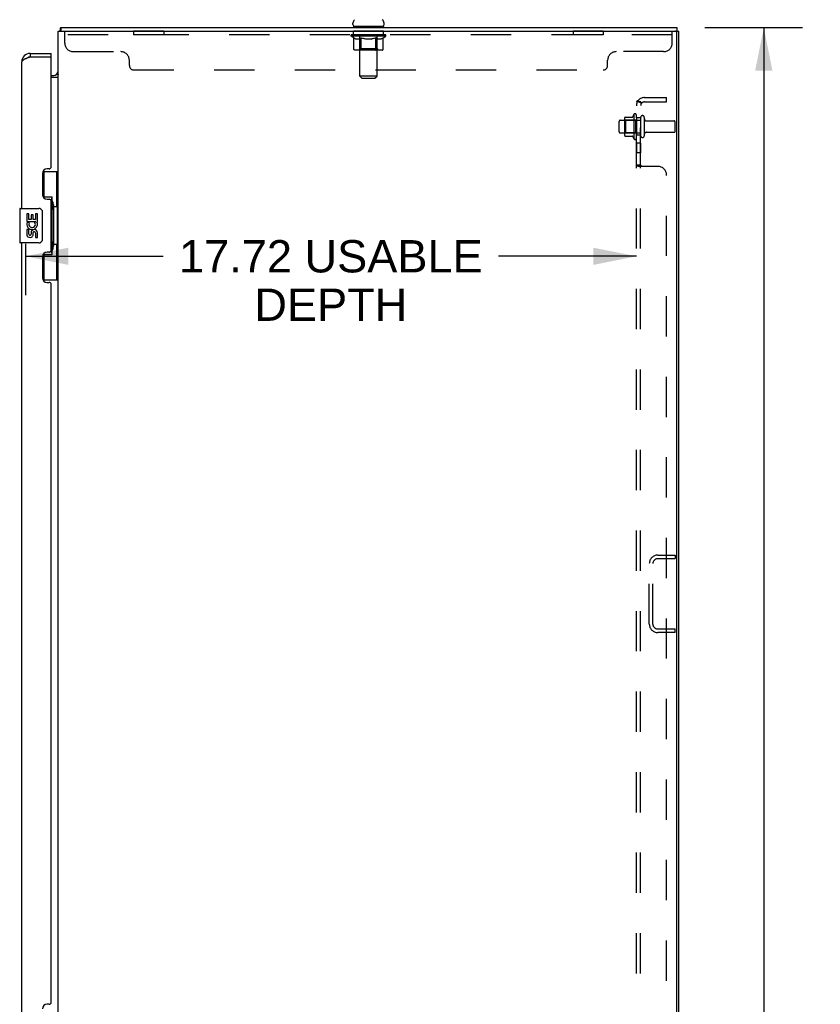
# Model space of a CAD drawing. Header units: inches. Extents: x 0 to 212, y 0 to 138.
# Tile 17 of 20: x 110 to 133, y 76 to 104. Entities that reach past the tile are written whole.
import ezdxf

# ---------------------------------------------------------------- set-up
doc = ezdxf.new("R2010")
doc.units = ezdxf.units.IN
doc.header["$LTSCALE"] = 11.6875
doc.header["$MEASUREMENT"] = 0
doc.linetypes.add('HIDDEN', pattern=[0.2, 0.1, -0.1])
doc.layers.get('0').update_dxf_attribs({"linetype": 'CONTINUOUS'})
for name, color, linetype in [('02___PRT_ALL_AXES', 7, 'CONTINUOUS'), ('DEFAULT_2', 8, 'HIDDEN'), ('DIMENSIONS', 7, 'CONTINUOUS')]:
    doc.layers.add(name, color=color, linetype=linetype)
doc.styles.get("Standard").update_dxf_attribs({"font": 'arial.ttf'})
doc.dimstyles.new('DIMSTYLE_1', dxfattribs={"dimtxt": 0.9375, "dimasz": 1.25, "dimexe": 0.09, "dimexo": 0.07, "dimgap": 0.0375, "dimtad": 0, "dimtih": 1, "dimtoh": 1, "dimzin": 4, "dimdsep": 46, "dimtxsty": 'Standard', "dimblk": '_FILLED', "dimblk1": '_FILLED', "dimblk2": '_FILLED', "dimcen": 0.09, "dimazin": 1, "dimtfac": 1, "dimtdec": 3, "dimtofl": 0, "dimtmove": 0, "dimatfit": 3, "dimldrblk": '_FILLED', "dimfxl": 0, "dimtolj": 1, "dimtzin": 4, "dimarcsym": 0})

# ---------------------------------------------------------------- blocks, each defined once
blk = doc.blocks.new('_FILLED')
at = {"color": 0, "linetype": 'ByBlock'}
blk.add_solid([(0, 0), (-1, 0.2), (-1, -0.2)], dxfattribs=at)
blk = doc.blocks.new('*D16')
at = {"layer": 'DIMENSIONS', "color": 2, "linetype": 'Continuous'}
for p, q in [((129.46, 104.25), (132.293, 104.25)), ((131.168, 104.25), (131.168, 75.188)), ((131.168, 44.25), (131.168, 73.313)), ((129.46, 44.25), (132.293, 44.25))]:
    blk.add_line(p, q, dxfattribs=at)
at = {"layer": 'DIMENSIONS', "color": 2, "linetype": 'Continuous', "xscale": 1.25, "yscale": 1.25, "zscale": 1.25}
for p, rotation in [((131.168, 104.25), 90), ((131.168, 44.25), 270)]:
    blk.add_blockref('_FILLED', p, dxfattribs=dict(at, rotation=rotation))
at = {"layer": 'DIMENSIONS', "color": 2, "linetype": 'Continuous', "insert": (131.168, 74.719), "char_height": 0.9375, "width": 3.27602, "attachment_point": 2, "line_spacing_factor": 0.9}
blk.add_mtext('60.00', dxfattribs=at)
blk = doc.blocks.new('*D21')
at = {"layer": 'DIMENSIONS', "color": 2, "linetype": 'Continuous'}
for p, q in [((109.745, 97.97), (109.745, 96.486)), ((109.745, 97.611), (113.741, 97.611)), ((127.47, 97.611), (123.474, 97.611))]:
    blk.add_line(p, q, dxfattribs=at)
at = {"layer": 'DIMENSIONS', "color": 2, "linetype": 'Continuous', "xscale": 1.25, "yscale": 1.25, "zscale": 1.25, "rotation": 180}
blk.add_blockref('_FILLED', (109.745, 97.611), dxfattribs=at)
at = {"layer": 'DIMENSIONS', "color": 2, "linetype": 'Continuous', "xscale": 1.25, "yscale": 1.25, "zscale": 1.25}
blk.add_blockref('_FILLED', (127.47, 97.611), dxfattribs=at)
at = {"layer": 'DIMENSIONS', "color": 2, "linetype": 'Continuous', "insert": (118.608, 98.08), "char_height": 0.9375, "width": 8.79647, "attachment_point": 2, "line_spacing_factor": 0.9}
blk.add_mtext('17.72 USABLE\\PDEPTH', dxfattribs=at)

msp = doc.modelspace()

# ---------------------------------------------------------------- linework, layer by layer
at = {"color": 7, "linetype": 'Continuous'}
for p, q in [((119.247, 104.34), (119.247, 104.378)), ((120.151, 104.34), (120.151, 104.378)), ((110.75, 104.154), (110.759, 104.146)), ((110.776, 104.25), (110.776, 104.146)), ((110.776, 104.25), (128.647, 104.25)), ((119.262, 104.28), (119.262, 104.25)), ((120.137, 104.28), (119.262, 104.28)), ((120.137, 104.28), (120.137, 104.25)), ((128.647, 104.25), (128.647, 104.146)), ((128.647, 104.146), (128.699, 104.146)), ((109.888, 103.5), (109.888, 103.396)), ((110.495, 103.396), (110.495, 103.5)), ((110.495, 103.396), (110.475, 103.396)), ((110.495, 102.854), (110.557, 102.854)), ((110.692, 102.889), (110.694, 102.887)), ((110.258, 100.075), (110.699, 100.075)), ((110.295, 99.295), (110.295, 100.075)), ((110.66, 99.05), (110.66, 100.075)), ((110.295, 99.34), (110.522, 99.34)), ((110.522, 97.66), (110.522, 99.34)), ((109.581, 98.985), (109.581, 98.015)), ((109.596, 99), (110.136, 99)), ((110.236, 98.9), (110.236, 98.1)), ((110.559, 99.101), (110.559, 99.081)), ((110.559, 99.05), (110.559, 97.95)), ((110.682, 99.05), (110.559, 99.05)), ((110.682, 97.95), (110.682, 99.05)), ((110.136, 98), (109.596, 98)), ((110.682, 97.95), (110.559, 97.95)), ((110.559, 97.92), (110.559, 97.9)), ((110.66, 96.925), (110.66, 97.95)), ((110.295, 96.925), (110.295, 97.705)), ((110.295, 97.66), (110.522, 97.66)), ((110.258, 96.925), (110.699, 96.925))]:
    msp.add_line(p, q, dxfattribs=at)
at = {"color": 3, "linetype": 'Continuous'}
for p, q in [((110.699, 44.354), (110.699, 104.146)), ((110.699, 104.146), (128.647, 104.146)), ((128.647, 44.417), (128.647, 104.084)), ((128.699, 44.354), (128.699, 104.146)), ((109.888, 103.5), (110.495, 103.5)), ((109.641, 99), (109.641, 103.254)), ((109.801, 103.364), (109.785, 103.358)), ((109.812, 103.368), (109.801, 103.364)), ((109.824, 103.373), (109.812, 103.368)), ((109.835, 103.377), (109.824, 103.373)), ((109.852, 103.383), (109.835, 103.377)), ((109.888, 103.396), (109.852, 103.383)), ((109.888, 103.396), (110.475, 103.396)), ((110.495, 100.208), (110.495, 103.376)), ((110.699, 102.802), (110.495, 102.802)), ((110.435, 100.148), (110.375, 100.148)), ((110.245, 100.018), (110.245, 99.398)), ((110.375, 99.268), (110.435, 99.268)), ((110.495, 97.793), (110.495, 99.208)), ((109.641, 74.75), (109.641, 98)), ((110.245, 97.603), (110.245, 96.983)), ((110.435, 97.733), (110.375, 97.733)), ((110.375, 96.853), (110.435, 96.853)), ((110.495, 75.958), (110.495, 96.793)), ((110.435, 75.898), (110.375, 75.898))]:
    msp.add_line(p, q, dxfattribs=at)
at = {"color": 7, "linetype": 'Continuous'}
for points in [[(110.75, 104.154), (110.751, 104.156), (110.753, 104.158), (110.754, 104.162), (110.756, 104.165), (110.757, 104.17), (110.759, 104.174), (110.76, 104.179), (110.76, 104.184), (110.761, 104.189), (110.762, 104.194), (110.762, 104.2), (110.763, 104.205), (110.764, 104.215)], [(110.764, 104.215), (110.764, 104.22), (110.765, 104.225), (110.765, 104.229), (110.766, 104.233), (110.766, 104.236), (110.767, 104.239), (110.768, 104.242), (110.769, 104.245), (110.77, 104.247), (110.771, 104.248), (110.772, 104.249), (110.774, 104.25), (110.775, 104.25), (110.776, 104.25)], [(110.67, 102.911), (110.67, 102.91), (110.67, 102.91), (110.67, 102.909), (110.67, 102.909), (110.671, 102.908), (110.672, 102.907), (110.673, 102.906), (110.674, 102.905), (110.676, 102.903), (110.677, 102.902), (110.679, 102.901), (110.681, 102.899), (110.683, 102.898), (110.685, 102.896), (110.687, 102.894)], [(110.687, 102.894), (110.689, 102.893), (110.691, 102.891), (110.692, 102.889)], [(110.694, 102.887), (110.695, 102.886), (110.697, 102.884), (110.698, 102.882), (110.698, 102.881), (110.699, 102.879), (110.699, 102.878), (110.699, 102.877)], [(110.486, 99.239), (110.488, 99.243), (110.494, 99.251), (110.498, 99.259), (110.503, 99.267), (110.507, 99.273), (110.51, 99.28), (110.513, 99.286), (110.515, 99.291), (110.517, 99.297), (110.519, 99.301), (110.52, 99.306), (110.521, 99.31), (110.522, 99.313), (110.522, 99.317)], [(110.229, 98.937), (110.231, 98.931), (110.233, 98.925), (110.234, 98.919), (110.235, 98.913), (110.236, 98.907), (110.236, 98.9)], [(110.236, 98.1), (110.236, 98.094), (110.235, 98.088), (110.234, 98.082), (110.233, 98.076), (110.231, 98.07), (110.229, 98.064)], [(110.522, 97.684), (110.522, 97.688), (110.521, 97.691), (110.52, 97.695), (110.519, 97.7), (110.517, 97.704), (110.515, 97.709), (110.513, 97.715), (110.51, 97.721), (110.507, 97.727), (110.503, 97.734), (110.498, 97.742), (110.494, 97.75), (110.488, 97.758), (110.486, 97.761)]]:
    msp.add_lwpolyline(points, dxfattribs=at)
at = {"color": 3, "linetype": 'Continuous'}
msp.add_lwpolyline([(109.785, 103.358), (109.78, 103.355), (109.775, 103.353), (109.769, 103.351), (109.764, 103.349), (109.759, 103.347), (109.754, 103.345), (109.749, 103.342), (109.745, 103.34), (109.74, 103.338), (109.735, 103.336), (109.731, 103.334), (109.726, 103.332), (109.722, 103.329), (109.717, 103.327), (109.713, 103.325), (109.709, 103.323), (109.705, 103.321), (109.701, 103.319), (109.697, 103.317), (109.694, 103.314), (109.69, 103.312), (109.687, 103.31), (109.683, 103.308), (109.68, 103.306), (109.677, 103.304), (109.674, 103.301), (109.671, 103.299), (109.668, 103.297), (109.666, 103.295), (109.663, 103.293), (109.661, 103.291), (109.659, 103.288), (109.657, 103.286), (109.655, 103.284), (109.653, 103.282), (109.651, 103.28), (109.649, 103.278), (109.648, 103.276), (109.647, 103.273), (109.645, 103.271), (109.644, 103.269), (109.644, 103.267), (109.643, 103.265), (109.642, 103.263), (109.642, 103.26), (109.641, 103.258), (109.641, 103.256), (109.641, 103.254)], dxfattribs=at)
at = {"color": 7, "linetype": 'Continuous'}
for centre, radius, start, end in [((119.372, 104.378), 0.125, 126.7416, 180), ((119.307, 104.34), 0.06, 180, 270), ((120.091, 104.34), 0.06, 270, 360), ((120.026, 104.378), 0.125, 0, 53.2584), ((110.946, 104.004), 0.246, 142.6059, 144.6695), ((109.888, 103.254), 0.142, 90, 131.367), ((109.805, 103.11), 0.26, 87.3951, 90), ((110.557, 102.997), 0.142, 270, 360), ((109.596, 98.985), 0.015, 90, 180), ((110.136, 98.9), 0.1, 21.205, 90), ((110.136, 98.1), 0.1, 270, 338.7946), ((109.596, 98.015), 0.015, 180, 270)]:
    msp.add_arc(centre, radius, start, end, dxfattribs=at)
at = {"color": 3, "linetype": 'Continuous'}
for centre, radius, start, end in [((128.585, 104.084), 0.0625, 0, 90), ((109.888, 103.254), 0.246, 90, 180), ((110.475, 103.376), 0.02, 0, 90), ((110.375, 100.018), 0.13, 90, 180), ((110.435, 100.208), 0.06, 270, 360), ((110.375, 99.398), 0.13, 180, 270), ((110.435, 99.208), 0.06, 0, 90), ((110.435, 97.793), 0.06, 270, 360), ((110.375, 97.603), 0.13, 90, 180), ((110.375, 96.983), 0.13, 180, 270), ((110.435, 96.793), 0.06, 0, 90), ((110.375, 75.768), 0.13, 90, 180), ((110.435, 75.958), 0.06, 270, 360)]:
    msp.add_arc(centre, radius, start, end, dxfattribs=at)
at = {"color": 7, "linetype": 'Continuous'}
for centre, start_param, end_param in [((110.455, 99.091), -1.51401, -0.699287), ((110.455, 99.091), -2.442306, -1.627583), ((110.455, 97.91), -1.51401, -0.699287), ((110.455, 97.91), -2.442306, -1.627583)]:
    msp.add_ellipse(centre, major_axis=(0, 0.18), ratio=0.579493, start_param=start_param, end_param=end_param, dxfattribs=at)
at = {"layer": '02___PRT_ALL_AXES', "color": 8, "linetype": 'HIDDEN'}
for p, q in [((112.887, 104.146), (112.887, 104.042)), ((113.762, 104.146), (112.887, 104.146)), ((113.762, 104.042), (112.887, 104.042)), ((113.762, 104.146), (113.762, 104.042)), ((119.262, 104.042), (119.262, 104.146)), ((120.137, 104.146), (119.262, 104.146)), ((120.137, 104.042), (119.262, 104.042)), ((120.137, 104.042), (120.137, 104.146)), ((125.637, 104.146), (125.637, 104.042)), ((126.512, 104.146), (125.637, 104.146)), ((126.512, 104.042), (125.637, 104.042)), ((126.512, 104.146), (126.512, 104.042)), ((127, 101.558), (127.595, 101.558)), ((127.4, 101.731), (127.4, 101.02)), ((127.47, 101.625), (127.47, 101.71)), ((127.47, 101.625), (127.47, 101.125)), ((127.595, 101.625), (127.47, 101.625)), ((127.595, 101.625), (127.595, 101.125)), ((127.764, 101.541), (128.565, 101.541)), ((127, 101.192), (127.595, 101.192)), ((127.764, 101.209), (128.565, 101.209)), ((127.47, 101.041), (127.47, 101.125)), ((127.595, 101.125), (127.47, 101.125)), ((127.47, 100.897), (127.47, 100.616)), ((127.595, 100.897), (127.47, 100.897)), ((127.595, 100.897), (127.595, 100.616)), ((127.595, 100.616), (127.47, 100.616))]:
    msp.add_line(p, q, dxfattribs=at)
at = {"layer": '02___PRT_ALL_AXES', "color": 7, "linetype": 'Continuous'}
for p, q in [((109.784, 98.846), (109.784, 98.616)), ((109.847, 98.846), (109.784, 98.846)), ((109.784, 98.616), (110.046, 98.616)), ((109.855, 98.58), (109.797, 98.605)), ((109.847, 98.679), (109.847, 98.846)), ((109.91, 98.679), (109.847, 98.679)), ((109.91, 98.815), (109.91, 98.679)), ((109.97, 98.815), (109.91, 98.815)), ((109.97, 98.679), (109.97, 98.815)), ((110.035, 98.679), (109.97, 98.679)), ((110.046, 98.616), (110.018, 98.597)), ((110.035, 98.846), (110.035, 98.679)), ((110.098, 98.846), (110.035, 98.846)), ((110.08, 98.616), (110.098, 98.616)), ((110.098, 98.616), (110.098, 98.846)), ((109.784, 98.385), (109.784, 98.249)), ((109.847, 98.385), (109.784, 98.385)), ((109.847, 98.249), (109.847, 98.385)), ((109.91, 98.291), (109.91, 98.249)), ((109.97, 98.228), (109.97, 98.297)), ((110.035, 98.291), (110.035, 98.155)), ((110.035, 98.155), (110.098, 98.155)), ((110.098, 98.155), (110.098, 98.291))]:
    msp.add_line(p, q, dxfattribs=at)
at = {"layer": '02___PRT_ALL_AXES', "color": 8, "linetype": 'HIDDEN'}
for centre, radius, start, end in [((127.432, 101.71), 0.0384, 0, 145.5503), ((128, 101.375), 0.698, 149.3369, 156.0321), ((128, 101.375), 0.698, 203.9679, 210.6631), ((127.432, 101.041), 0.0384, 214.4497, 360)]:
    msp.add_arc(centre, radius, start, end, dxfattribs=at)
at = {"layer": '02___PRT_ALL_AXES', "color": 7, "linetype": 'Continuous'}
for centre, radius, start, end in [((109.941, 98.542), 0.157, 156.5966, 341.8791), ((109.941, 98.542), 0.157, 25.737, 27.8532), ((109.944, 98.543), 0.154, 341.4199, 26.1963), ((109.941, 98.542), 0.0943, 156.5966, 35.1122), ((110.004, 98.291), 0.0943, 0, 180), ((110.005, 98.286), 0.0362, 83.4285, 161.7628), ((110.004, 98.291), 0.0314, 0, 81.2295), ((109.878, 98.249), 0.0943, 180, 248.6704), ((109.878, 98.249), 0.0943, 248.6999, 347.4338), ((109.878, 98.249), 0.0314, 180, 0.0485)]:
    msp.add_arc(centre, radius, start, end, dxfattribs=at)
at = {"layer": 'DEFAULT_2', "color": 8, "linetype": 'HIDDEN'}
for p, q in [((110.887, 103.801), (110.887, 104.146)), ((128.512, 104.042), (110.887, 104.042)), ((119.193, 104.005), (119.193, 104.042)), ((119.2, 104.037), (119.2, 104.042)), ((119.207, 104.034), (119.207, 104.037)), ((119.207, 104.034), (120.191, 104.034)), ((119.215, 104.034), (119.215, 104.037)), ((119.215, 104.034), (119.215, 104.037)), ((119.223, 104.037), (119.223, 104.042)), ((119.236, 104.034), (119.236, 104.037)), ((119.238, 104.034), (119.238, 104.037)), ((119.261, 104.037), (119.261, 104.042)), ((119.272, 104.034), (119.272, 104.037)), ((119.274, 104.034), (119.274, 104.037)), ((119.438, 104.037), (119.277, 104.037)), ((119.311, 104.037), (119.311, 104.042)), ((119.312, 104.034), (119.312, 104.037)), ((119.313, 104.034), (119.313, 104.037)), ((119.315, 104.034), (119.315, 104.037)), ((119.321, 104.034), (119.321, 104.037)), ((119.321, 104.034), (119.321, 104.037)), ((119.324, 104.034), (119.324, 104.037)), ((119.326, 104.034), (119.326, 104.038)), ((119.33, 104.034), (119.33, 104.037)), ((119.341, 104.034), (119.341, 104.037)), ((119.356, 104.034), (119.356, 104.039)), ((119.356, 104.034), (119.356, 104.037)), ((119.372, 104.034), (119.372, 104.037)), ((119.374, 104.037), (119.374, 104.042)), ((119.381, 104.034), (119.381, 104.037)), ((119.385, 104.034), (119.385, 104.037)), ((119.392, 104.034), (119.392, 104.037)), ((119.401, 104.034), (119.401, 104.04)), ((119.413, 104.034), (119.413, 104.037)), ((119.416, 104.034), (119.416, 104.037)), ((119.438, 104.034), (119.438, 104.037)), ((119.491, 104.037), (119.442, 104.037)), ((119.446, 104.037), (119.446, 104.042)), ((119.449, 104.28), (119.449, 104.25)), ((119.45, 102.84), (119.45, 104.25)), ((119.451, 104.034), (119.451, 104.037)), ((119.455, 104.034), (119.455, 104.037)), ((119.46, 104.034), (119.46, 104.041)), ((119.463, 104.034), (119.463, 104.037)), ((119.472, 104.034), (119.472, 104.037)), ((119.491, 104.034), (119.491, 104.037)), ((119.551, 104.037), (119.504, 104.037)), ((119.52, 104.034), (119.52, 104.037)), ((119.526, 104.037), (119.526, 104.042)), ((119.529, 104.034), (119.529, 104.037)), ((119.531, 104.034), (119.531, 104.042)), ((119.533, 104.034), (119.533, 104.037)), ((119.539, 104.034), (119.539, 104.037)), ((119.551, 104.034), (119.551, 104.037)), ((119.615, 104.037), (119.572, 104.037)), ((119.582, 104.034), (119.582, 104.037)), ((119.608, 104.037), (119.699, 104.042)), ((119.611, 104.037), (119.611, 104.042)), ((119.612, 104.042), (119.611, 104.042)), ((119.612, 104.037), (119.612, 104.042)), ((119.612, 104.034), (119.612, 104.037)), ((119.615, 104.034), (119.615, 104.037)), ((119.615, 104.034), (119.615, 104.037)), ((119.616, 104.034), (119.616, 104.037)), ((119.682, 104.037), (119.644, 104.037)), ((119.648, 104.034), (119.648, 104.037)), ((119.682, 104.034), (119.682, 104.037)), ((119.697, 104.037), (119.697, 104.037)), ((119.697, 104.034), (119.697, 104.037)), ((119.697, 104.034), (119.697, 104.037)), ((119.699, 104.037), (119.699, 104.042)), ((119.699, 104.042), (119.79, 104.037)), ((119.701, 104.034), (119.701, 104.037)), ((119.701, 104.034), (119.701, 104.037)), ((119.701, 104.037), (119.701, 104.037)), ((119.716, 104.034), (119.716, 104.037)), ((119.716, 104.037), (119.754, 104.037)), ((119.75, 104.034), (119.75, 104.037)), ((119.782, 104.034), (119.782, 104.037)), ((119.783, 104.034), (119.783, 104.037)), ((119.783, 104.034), (119.783, 104.037)), ((119.783, 104.037), (119.826, 104.037)), ((119.786, 104.037), (119.786, 104.042)), ((119.786, 104.042), (119.787, 104.042)), ((119.787, 104.037), (119.787, 104.042)), ((119.787, 104.034), (119.787, 104.037)), ((119.816, 104.034), (119.816, 104.037)), ((119.847, 104.034), (119.847, 104.037)), ((119.847, 104.037), (119.894, 104.037)), ((119.859, 104.034), (119.859, 104.037)), ((119.865, 104.034), (119.865, 104.037)), ((119.867, 104.034), (119.867, 104.042)), ((119.869, 104.034), (119.869, 104.037)), ((119.872, 104.037), (119.872, 104.042)), ((119.878, 104.034), (119.878, 104.037)), ((119.907, 104.034), (119.907, 104.037)), ((119.907, 104.037), (119.956, 104.037)), ((119.926, 104.034), (119.926, 104.037)), ((119.935, 104.034), (119.935, 104.037)), ((119.938, 104.034), (119.938, 104.041)), ((119.943, 104.034), (119.943, 104.037)), ((119.947, 104.034), (119.947, 104.037)), ((119.948, 102.84), (119.948, 104.25)), ((119.949, 104.28), (119.949, 104.25)), ((119.952, 104.037), (119.952, 104.042)), ((119.96, 104.034), (119.96, 104.037)), ((119.96, 104.037), (120.205, 104.037)), ((119.982, 104.034), (119.982, 104.037)), ((119.985, 104.034), (119.985, 104.037)), ((119.997, 104.034), (119.997, 104.04)), ((120.006, 104.034), (120.006, 104.037)), ((120.013, 104.034), (120.013, 104.037)), ((120.017, 104.034), (120.017, 104.037)), ((120.024, 104.037), (120.024, 104.042)), ((120.026, 104.034), (120.026, 104.037)), ((120.042, 104.034), (120.042, 104.039)), ((120.042, 104.034), (120.042, 104.037)), ((120.057, 104.034), (120.057, 104.037)), ((120.068, 104.034), (120.068, 104.037)), ((120.072, 104.034), (120.072, 104.038)), ((120.074, 104.034), (120.074, 104.037)), ((120.077, 104.034), (120.077, 104.037)), ((120.077, 104.034), (120.077, 104.037)), ((120.083, 104.034), (120.083, 104.037)), ((120.085, 104.034), (120.085, 104.037)), ((120.086, 104.034), (120.086, 104.037)), ((120.087, 104.037), (120.087, 104.042)), ((120.108, 104.04), (120.204, 104.041)), ((120.108, 104.037), (120.108, 104.04)), ((120.124, 104.034), (120.124, 104.037)), ((120.126, 104.034), (120.126, 104.037)), ((120.137, 104.037), (120.137, 104.042)), ((120.16, 104.034), (120.16, 104.037)), ((120.162, 104.034), (120.162, 104.037)), ((120.175, 104.037), (120.175, 104.042)), ((120.183, 104.034), (120.183, 104.037)), ((120.184, 104.034), (120.184, 104.037)), ((120.191, 104.034), (120.191, 104.037)), ((120.198, 104.037), (120.198, 104.042)), ((120.204, 104.037), (120.204, 104.041)), ((120.205, 104.005), (120.205, 104.037)), ((128.512, 103.801), (128.512, 104.146)), ((119.272, 103.949), (119.193, 104.005)), ((120.205, 104.005), (119.193, 104.005)), ((119.272, 103.626), (119.272, 103.949)), ((119.272, 103.949), (119.283, 103.942)), ((119.294, 103.935), (119.283, 103.942)), ((119.305, 103.929), (119.294, 103.935)), ((119.316, 103.924), (119.305, 103.929)), ((119.327, 103.92), (119.316, 103.924)), ((119.337, 103.916), (119.327, 103.92)), ((119.42, 103.916), (119.337, 103.916)), ((119.42, 103.916), (119.431, 103.92)), ((119.442, 103.924), (119.431, 103.92)), ((119.453, 103.929), (119.442, 103.924)), ((119.449, 103.628), (119.449, 104.003)), ((119.464, 103.935), (119.453, 103.929)), ((119.475, 103.942), (119.464, 103.935)), ((119.486, 103.95), (119.475, 103.942)), ((119.486, 103.626), (119.486, 103.95)), ((119.486, 103.95), (119.509, 103.942)), ((119.532, 103.935), (119.509, 103.942)), ((119.554, 103.929), (119.531, 103.935)), ((119.576, 103.924), (119.554, 103.929)), ((119.598, 103.92), (119.576, 103.924)), ((119.62, 103.916), (119.598, 103.92)), ((119.778, 103.916), (119.62, 103.916)), ((119.778, 103.916), (119.8, 103.92)), ((119.823, 103.924), (119.8, 103.92)), ((119.845, 103.93), (119.823, 103.924)), ((119.868, 103.936), (119.845, 103.929)), ((119.891, 103.943), (119.868, 103.936)), ((119.914, 103.951), (119.891, 103.943)), ((119.914, 103.626), (119.914, 103.951)), ((119.914, 103.951), (119.926, 103.943)), ((119.938, 103.935), (119.926, 103.943)), ((119.949, 103.929), (119.937, 103.936)), ((119.949, 103.628), (119.949, 104.003)), ((119.96, 103.924), (119.949, 103.929)), ((119.972, 103.919), (119.96, 103.924)), ((119.983, 103.916), (119.972, 103.92)), ((120.058, 103.916), (119.983, 103.916)), ((120.058, 103.916), (120.07, 103.92)), ((120.081, 103.924), (120.069, 103.92)), ((120.093, 103.929), (120.081, 103.924)), ((120.104, 103.936), (120.092, 103.929)), ((120.116, 103.943), (120.104, 103.936)), ((120.128, 103.951), (120.116, 103.943)), ((120.128, 103.951), (120.205, 104.005)), ((120.128, 103.626), (120.128, 103.951)), ((111.137, 103.551), (112.512, 103.551)), ((120.094, 103.596), (119.306, 103.596)), ((119.449, 103.628), (119.417, 103.596)), ((119.949, 103.628), (119.449, 103.628)), ((119.495, 103.6), (119.493, 103.602)), ((119.499, 103.597), (119.497, 103.598)), ((119.501, 103.596), (119.499, 103.597)), ((119.503, 103.596), (119.501, 103.596)), ((119.949, 103.628), (119.981, 103.596)), ((128.262, 103.551), (126.887, 103.551)), ((112.762, 103.146), (112.762, 103.301)), ((126.637, 103.146), (126.637, 103.301)), ((112.887, 103.021), (126.512, 103.021)), ((119.51, 102.78), (119.45, 102.84)), ((119.948, 102.84), (119.45, 102.84)), ((119.51, 102.78), (119.888, 102.78)), ((119.888, 102.78), (119.948, 102.84)), ((127.47, 46.407), (127.47, 102.094)), ((127.595, 102.094), (127.47, 102.094)), ((127.524, 102.133), (127.62, 102.053)), ((127.595, 46.407), (127.595, 102.094)), ((127.707, 102.219), (128.345, 102.219)), ((127.707, 102.094), (128.345, 102.094)), ((128.345, 102.094), (128.345, 102.219)), ((126.97, 101.222), (126.97, 101.528)), ((127.134, 101.12), (127.134, 101.631)), ((127.154, 101.559), (127.134, 101.579)), ((127.145, 101.653), (127.372, 101.653)), ((127.154, 101.559), (127.154, 101.192)), ((127.45, 101.559), (127.154, 101.559)), ((127.45, 101.559), (127.47, 101.579)), ((127.45, 101.559), (127.45, 101.192)), ((127.701, 101.64), (127.701, 101.111)), ((128.595, 101.239), (128.595, 101.511)), ((127.154, 101.192), (127.134, 101.172)), ((127.45, 101.192), (127.154, 101.192)), ((127.45, 101.192), (127.47, 101.172)), ((127.145, 101.098), (127.372, 101.098)), ((127.595, 100.255), (127.47, 100.255)), ((128.095, 100.219), (127.524, 100.219)), ((128.345, 48.532), (128.345, 99.969)), ((128.092, 88.938), (128.595, 88.938)), ((128.595, 88.938), (128.595, 88.834)), ((127.845, 86.934), (127.845, 88.691)), ((127.949, 86.934), (127.949, 88.691)), ((128.092, 88.834), (128.595, 88.834)), ((128.092, 86.792), (128.595, 86.792)), ((128.595, 86.688), (128.092, 86.688)), ((128.595, 86.688), (128.595, 86.792))]:
    msp.add_line(p, q, dxfattribs=at)
for points in [[(119.306, 103.596), (119.302, 103.596), (119.298, 103.597), (119.294, 103.598), (119.29, 103.6), (119.287, 103.602), (119.283, 103.604), (119.28, 103.607), (119.277, 103.61), (119.275, 103.614), (119.274, 103.617), (119.273, 103.621), (119.272, 103.626)], [(119.487, 103.617), (119.486, 103.621), (119.486, 103.626)], [(119.488, 103.614), (119.487, 103.617), (119.486, 103.621), (119.486, 103.626)], [(119.497, 103.598), (119.495, 103.6), (119.493, 103.602), (119.492, 103.604), (119.49, 103.607), (119.489, 103.61), (119.488, 103.614)], [(119.492, 103.604), (119.49, 103.607), (119.489, 103.61)], [(119.897, 103.596), (119.899, 103.596), (119.901, 103.597), (119.903, 103.598), (119.905, 103.6), (119.907, 103.602), (119.908, 103.604), (119.91, 103.607), (119.911, 103.61), (119.912, 103.614), (119.913, 103.617), (119.914, 103.621), (119.914, 103.626)], [(120.094, 103.596), (120.098, 103.596), (120.102, 103.597), (120.106, 103.598), (120.11, 103.6), (120.113, 103.602), (120.117, 103.604), (120.12, 103.607), (120.123, 103.61), (120.125, 103.614), (120.126, 103.617), (120.127, 103.621), (120.128, 103.626)], [(127.493, 102.114), (127.489, 102.113), (127.486, 102.111), (127.483, 102.11), (127.48, 102.108), (127.478, 102.106), (127.475, 102.105), (127.473, 102.103), (127.472, 102.101), (127.471, 102.099), (127.47, 102.097), (127.47, 102.096), (127.47, 102.094)], [(127.524, 102.133), (127.522, 102.131), (127.52, 102.128), (127.517, 102.126), (127.514, 102.124), (127.51, 102.123), (127.507, 102.121), (127.503, 102.119), (127.5, 102.117), (127.493, 102.114)], [(127.538, 102.094), (127.538, 102.094), (127.537, 102.094), (127.537, 102.094), (127.536, 102.094), (127.536, 102.094), (127.536, 102.094), (127.535, 102.094), (127.535, 102.094), (127.535, 102.094)], [(127.535, 102.094), (127.535, 102.094), (127.535, 102.094), (127.536, 102.094), (127.536, 102.094), (127.536, 102.094), (127.537, 102.094), (127.537, 102.094), (127.538, 102.094), (127.539, 102.094), (127.539, 102.094), (127.54, 102.094), (127.54, 102.094), (127.541, 102.093), (127.542, 102.093), (127.542, 102.093), (127.543, 102.093), (127.544, 102.093), (127.544, 102.093), (127.545, 102.093), (127.546, 102.092), (127.546, 102.092), (127.547, 102.092), (127.548, 102.092), (127.549, 102.092), (127.549, 102.092), (127.55, 102.091), (127.551, 102.091), (127.552, 102.091), (127.552, 102.091), (127.553, 102.091), (127.554, 102.09), (127.555, 102.09), (127.556, 102.09), (127.556, 102.09), (127.557, 102.089), (127.558, 102.089), (127.559, 102.089), (127.56, 102.089), (127.561, 102.088), (127.561, 102.088), (127.562, 102.088), (127.563, 102.087), (127.564, 102.087), (127.565, 102.087), (127.566, 102.087), (127.567, 102.086), (127.568, 102.086), (127.569, 102.086), (127.57, 102.085), (127.571, 102.085), (127.572, 102.084), (127.573, 102.084), (127.574, 102.084), (127.575, 102.083), (127.576, 102.083), (127.577, 102.082), (127.577, 102.082), (127.578, 102.082), (127.579, 102.081), (127.58, 102.081), (127.581, 102.081), (127.582, 102.08), (127.583, 102.08), (127.584, 102.079), (127.585, 102.079), (127.585, 102.079), (127.586, 102.078), (127.587, 102.078), (127.588, 102.077), (127.588, 102.077), (127.589, 102.077), (127.59, 102.076), (127.591, 102.076), (127.591, 102.076), (127.592, 102.075), (127.593, 102.075), (127.593, 102.074), (127.594, 102.074), (127.595, 102.074), (127.595, 102.073), (127.596, 102.073), (127.597, 102.073), (127.597, 102.072), (127.598, 102.072), (127.598, 102.072), (127.598, 102.072), (127.599, 102.071), (127.599, 102.071)], [(127.609, 102.071), (127.608, 102.073), (127.606, 102.075), (127.604, 102.077), (127.602, 102.079), (127.6, 102.082), (127.598, 102.084), (127.597, 102.086), (127.596, 102.089), (127.596, 102.091), (127.595, 102.093), (127.595, 102.094)], [(127.599, 102.071), (127.599, 102.071), (127.599, 102.071), (127.599, 102.071), (127.599, 102.071), (127.599, 102.071), (127.598, 102.072), (127.598, 102.072), (127.598, 102.072), (127.597, 102.072), (127.597, 102.073), (127.597, 102.073), (127.596, 102.073), (127.596, 102.074), (127.595, 102.074)], [(127.62, 102.053), (127.621, 102.054), (127.621, 102.055), (127.621, 102.056), (127.621, 102.057), (127.62, 102.058), (127.62, 102.059), (127.619, 102.06), (127.618, 102.062), (127.616, 102.063), (127.615, 102.065), (127.613, 102.067), (127.609, 102.071)], [(127.472, 100.248), (127.471, 100.25), (127.47, 100.252), (127.47, 100.253), (127.47, 100.255)], [(127.483, 100.239), (127.48, 100.241), (127.478, 100.243), (127.475, 100.245), (127.473, 100.246), (127.472, 100.248), (127.471, 100.25), (127.47, 100.252), (127.47, 100.253), (127.47, 100.255)], [(127.489, 100.236), (127.486, 100.238), (127.483, 100.239), (127.48, 100.241), (127.478, 100.243), (127.475, 100.245), (127.473, 100.246)], [(127.503, 100.23), (127.496, 100.233), (127.493, 100.235), (127.489, 100.236)], [(127.524, 100.219), (127.522, 100.221), (127.52, 100.222), (127.517, 100.224), (127.514, 100.225), (127.51, 100.227), (127.507, 100.229), (127.503, 100.23)], [(127.524, 100.219), (127.522, 100.221), (127.52, 100.222), (127.517, 100.224), (127.514, 100.225)], [(127.596, 100.25), (127.596, 100.252), (127.595, 100.253), (127.595, 100.255)], [(127.602, 100.244), (127.6, 100.246), (127.598, 100.247), (127.597, 100.249), (127.596, 100.25), (127.596, 100.252), (127.595, 100.253), (127.595, 100.255)], [(127.606, 100.242), (127.604, 100.243), (127.602, 100.244), (127.6, 100.246), (127.598, 100.247), (127.597, 100.249)], [(127.618, 100.232), (127.616, 100.233), (127.615, 100.235), (127.613, 100.236), (127.611, 100.238), (127.609, 100.239), (127.606, 100.242)], [(127.62, 100.219), (127.621, 100.221), (127.621, 100.223), (127.621, 100.224), (127.621, 100.226), (127.62, 100.227), (127.62, 100.229), (127.619, 100.231), (127.618, 100.232), (127.616, 100.233), (127.615, 100.235), (127.613, 100.236), (127.611, 100.238)], [(127.62, 100.219), (127.621, 100.221), (127.621, 100.223), (127.621, 100.224), (127.621, 100.226), (127.62, 100.227), (127.62, 100.229), (127.619, 100.231)]]:
    msp.add_lwpolyline(points, dxfattribs=at)
for centre, radius, start, end in [((119.417, 104.003), 0.0318, 0, 90), ((119.42, 104.25), 0.03, 0, 90), ((119.978, 104.25), 0.03, 90, 180), ((119.981, 104.003), 0.0318, 90, 180), ((111.137, 103.801), 0.25, 180, 270), ((128.262, 103.801), 0.25, 270, 360), ((112.512, 103.301), 0.25, 0, 90), ((126.887, 103.301), 0.25, 90, 180), ((112.887, 103.146), 0.125, 180, 270), ((126.512, 103.146), 0.125, 270, 360), ((127.707, 101.982), 0.237, 90, 180), ((127.707, 101.982), 0.112, 90, 180), ((127, 101.528), 0.03, 90, 180), ((127.275, 101.631), 0.141, 174.7919, 180), ((127.145, 101.643), 0.01, 90, 174.8062), ((127.353, 101.663), 0.01, 270, 336.0321), ((127.648, 101.64), 0.053, 0, 180), ((127.764, 101.604), 0.0625, 180, 270), ((128.565, 101.511), 0.03, 360, 90), ((127, 101.222), 0.03, 180, 270), ((127.764, 101.147), 0.0625, 90, 180), ((128.565, 101.239), 0.03, 270, 0), ((127.275, 101.12), 0.141, 180, 185.2081), ((127.145, 101.108), 0.01, 185.1938, 270), ((127.353, 101.088), 0.01, 23.9679, 90), ((127.648, 101.111), 0.053, 180, 360), ((128.095, 99.969), 0.25, 0, 90), ((128.092, 88.691), 0.246, 90, 180), ((128.092, 88.691), 0.142, 90, 180), ((128.092, 86.934), 0.246, 180, 270), ((128.092, 86.934), 0.142, 180, 270)]:
    msp.add_arc(centre, radius, start, end, dxfattribs=at)
for centre, major_axis, ratio, start_param, end_param in [((119.699, 104.042), (0.506, 0.005), 0.05963, 2.96643, 3.140963), ((119.177, 104.033), (0.158, 0), 0.060556, 0.430652, 1.470503), ((119.699, 104.042), (0.506, 0), 0.060556, -3.141593, -2.96706), ((119.177, 104.028), (0.158, 0.002), 0.05963, 1.376596, 1.469874), ((119.699, 104.042), (0.506, 0.011), 0.05688, 2.791345, 2.965878), ((119.212, 104.033), (0.158, -0.002), 0.05963, 0.605815, 1.645666), ((119.158, 104.033), (0.158, 0.002), 0.05963, 0.25549, 1.295341), ((119.699, 104.042), (0.506, -0.005), 0.05963, -2.96643, -2.791898), ((119.212, 104.028), (0.158, 0), 0.060556, 1.551758, 1.645036), ((119.158, 104.028), (0.158, 0.003), 0.05688, 1.20151, 1.294789), ((119.213, 104.029), (0.131, 0.001), 0.05963, 1.065228, 1.614276), ((119.197, 104.029), (0.131, 0.003), 0.05688, 0.890143, 1.43919), ((119.244, 104.029), (0.131, 0), 0.060556, 1.240391, 1.789438), ((119.699, 104.042), (0.506, 0.015), 0.052395, 2.616403, 2.790936), ((119.262, 104.033), (0.158, -0.003), 0.05688, 0.7809, 1.820751), ((119.155, 104.033), (0.158, 0.003), 0.05688, 0.080405, 1.120256), ((119.699, 104.042), (0.506, -0.011), 0.05688, -2.791345, -2.616812), ((119.262, 104.028), (0.158, -0.002), 0.05963, 1.72692, 1.820198), ((119.155, 104.028), (0.158, 0.005), 0.052395, 1.026568, 1.119847), ((119.197, 104.029), (0.131, 0.004), 0.052395, 0.715201, 1.264248), ((119.288, 104.029), (0.131, -0.001), 0.05963, 1.415553, 1.9646), ((119.699, 104.042), (0.506, 0.02), 0.046319, 2.441654, 2.616187), ((119.326, 104.033), (0.158, -0.005), 0.052395, 0.955842, 1.995693), ((119.168, 104.033), (0.158, 0.005), 0.052395, -0.094537, 0.945314), ((119.699, 104.042), (0.506, -0.015), 0.052395, -2.616403, -2.44187), ((119.326, 104.028), (0.158, -0.003), 0.05688, 1.902006, 1.995284), ((119.168, 104.028), (0.158, 0.006), 0.046319, 0.851819, 0.945098), ((119.212, 104.029), (0.131, 0.005), 0.046319, 0.540452, 1.089499), ((119.345, 104.029), (0.131, -0.003), 0.05688, 1.590638, 2.139686), ((119.699, 104.042), (0.506, 0.024), 0.038841, 2.267123, 2.441656), ((119.4, 104.033), (0.158, -0.006), 0.046319, 1.130591, 2.170442), ((119.198, 104.033), (0.158, 0.006), 0.046319, -0.269286, 0.770565), ((119.699, 104.042), (0.506, -0.02), 0.046319, -2.441654, -2.267121), ((119.4, 104.028), (0.158, -0.005), 0.052395, 2.076947, 2.170226), ((119.198, 104.028), (0.158, 0.007), 0.038841, 0.677289, 0.770567), ((119.241, 104.029), (0.131, 0.006), 0.038841, 0.365921, 0.914969), ((119.413, 104.029), (0.131, -0.004), 0.052395, 1.76558, 2.314627), ((119.484, 104.033), (0.158, -0.007), 0.038841, 1.305122, 2.344973), ((119.699, 104.042), (0.506, 0.027), 0.030195, 2.09281, 2.267343), ((119.243, 104.033), (0.158, 0.007), 0.038841, -0.443817, 0.596034), ((119.699, 104.042), (0.506, -0.024), 0.038841, -2.267123, -2.092591), ((119.484, 104.028), (0.158, -0.006), 0.046319, 2.251696, 2.344975), ((119.243, 104.028), (0.158, 0.008), 0.030195, 0.502975, 0.596254), ((119.285, 104.029), (0.131, 0.007), 0.030195, 0.191608, 0.740655), ((119.489, 104.029), (0.131, -0.005), 0.046319, 1.940329, 2.489376), ((119.301, 104.033), (0.158, 0.008), 0.030195, -0.61813, 0.421721), ((119.574, 104.033), (0.158, -0.008), 0.030195, 1.479435, 2.519286), ((119.699, 104.042), (0.506, 0.029), 0.020645, 1.918687, 2.09322), ((119.699, 104.042), (0.506, -0.027), 0.030195, -2.09281, -1.918277), ((119.574, 104.028), (0.158, -0.007), 0.038841, 2.426227, 2.519505), ((119.301, 104.028), (0.158, 0.009), 0.020645, 0.328852, 0.422131), ((119.341, 104.029), (0.131, 0.007), 0.020645, 0.017485, 0.566532), ((119.572, 104.029), (0.131, -0.006), 0.038841, 2.11486, 2.663907), ((119.372, 104.033), (0.158, 0.009), 0.020645, -0.792253, 0.247598), ((119.669, 104.033), (0.158, -0.009), 0.020645, 1.653558, 2.693409), ((119.699, 104.042), (0.506, 0.03), 0.010478, 1.744704, 1.919237), ((119.699, 104.042), (0.506, -0.029), 0.020645, -1.918687, -1.744154), ((119.669, 104.028), (0.158, -0.008), 0.030195, 2.60054, 2.693819), ((119.372, 104.028), (0.158, 0.009), 0.010478, 0.154869, 0.248148), ((119.408, 104.029), (0.131, 0.008), 0.010478, 6.126688, 6.675735), ((119.658, 104.029), (0.131, -0.007), 0.030195, 2.289173, 2.83822), ((119.453, 104.033), (0.158, 0.009), 0.010478, -0.966236, -0.000846), ((119.764, 104.033), (0.158, -0.009), 0.010478, 1.827541, 2.867392), ((119.699, 104.042), (0.506, -0.03), 0.010478, -1.744704, -1.570171), ((119.764, 104.028), (0.158, -0.009), 0.020645, 2.774664, 2.867942), ((119.746, 104.029), (0.131, -0.007), 0.020645, 2.463296, 3.012344), ((119.634, 104.033), (0.158, 0.009), 0.010478, 0.274201, 1.314052), ((119.566, 104.029), (0.131, 0.008), 0.010478, -0.000483, 0.504314), ((119.541, 104.028), (0.158, 0.009), 0.010478, 0.099668, 0.192946), ((119.699, 104.042), (0.506, 0.03), 0.010478, -1.571421, -1.396888), ((119.857, 104.028), (0.158, -0.009), 0.010478, 2.948646, 3.041925), ((119.832, 104.029), (0.131, -0.008), 0.010478, 2.637279, 3.142076), ((119.729, 104.033), (0.158, 0.009), 0.020645, 0.448184, 1.488034), ((119.652, 104.029), (0.131, 0.007), 0.020645, 0.129249, 0.678296), ((119.634, 104.028), (0.158, 0.009), 0.020645, 0.273651, 0.366929), ((119.945, 104.033), (0.158, -0.009), 0.010478, -3.140747, -2.175357), ((119.699, 104.042), (0.506, 0.029), 0.020645, -1.397439, -1.222906), ((119.699, 104.042), (0.506, -0.03), 0.010478, 1.222355, 1.396888), ((119.824, 104.033), (0.158, 0.008), 0.030195, 0.622307, 1.662158), ((119.74, 104.029), (0.131, 0.007), 0.030195, 0.303372, 0.852419), ((119.99, 104.029), (0.131, -0.008), 0.010478, 2.749043, 3.29809), ((120.026, 104.033), (0.158, -0.009), 0.020645, 2.893995, 3.933846), ((119.729, 104.028), (0.158, 0.008), 0.030195, 0.447774, 0.541052), ((120.026, 104.028), (0.158, -0.009), 0.010478, 2.893445, 2.986723), ((119.699, 104.042), (0.506, 0.027), 0.030195, -1.223315, -1.048783), ((119.699, 104.042), (0.506, -0.029), 0.020645, 1.048373, 1.222906), ((119.914, 104.033), (0.158, 0.007), 0.038841, 0.79662, 1.836471), ((119.826, 104.029), (0.131, 0.006), 0.038841, 0.477686, 1.026733), ((120.057, 104.029), (0.131, -0.007), 0.020645, 2.57506, 3.124108), ((120.097, 104.033), (0.158, -0.008), 0.030195, 2.719872, 3.759723), ((119.998, 104.033), (0.158, 0.006), 0.046319, 0.971151, 2.011002), ((119.824, 104.028), (0.158, 0.007), 0.038841, 0.622087, 0.715366), ((120.097, 104.028), (0.158, -0.009), 0.020645, 2.719462, 2.812741), ((119.699, 104.042), (0.506, 0.024), 0.038841, -1.049002, -0.874469), ((119.699, 104.042), (0.506, -0.027), 0.030195, 0.87425, 1.048783), ((119.909, 104.029), (0.131, 0.005), 0.046319, 0.652216, 1.201263), ((120.072, 104.033), (0.158, 0.005), 0.052395, 1.1459, 2.185751), ((120.113, 104.029), (0.131, -0.007), 0.030195, 2.400937, 2.949985), ((120.155, 104.033), (0.158, -0.007), 0.038841, 2.545558, 3.585409), ((119.985, 104.029), (0.131, 0.004), 0.052395, 0.826965, 1.376012), ((119.914, 104.028), (0.158, 0.006), 0.046319, 0.796618, 0.889896), ((120.155, 104.028), (0.158, -0.008), 0.030195, 2.545339, 2.638617), ((120.136, 104.033), (0.158, 0.003), 0.05688, 1.320842, 2.360692), ((119.699, 104.042), (0.506, 0.02), 0.046319, -0.874471, -0.699939), ((119.699, 104.042), (0.506, -0.024), 0.038841, 0.699936, 0.874469), ((120.2, 104.033), (0.158, -0.006), 0.046319, 2.371028, 3.410879), ((120.157, 104.029), (0.131, -0.006), 0.038841, 2.226624, 2.775671), ((120.053, 104.029), (0.131, 0.003), 0.05688, 1.001907, 1.550954), ((120.186, 104.033), (0.158, 0.002), 0.05963, 1.495927, 2.535778), ((120.23, 104.033), (0.158, -0.005), 0.052395, 2.196279, 3.23613), ((120.186, 104.029), (0.131, -0.005), 0.046319, 2.052093, 2.601141), ((119.998, 104.028), (0.158, 0.005), 0.052395, 0.971367, 1.064645), ((120.221, 104.033), (0.158, 0), 0.060556, 2.364024, 2.71094), ((120.2, 104.028), (0.158, -0.007), 0.038841, 2.371026, 2.464304), ((120.243, 104.033), (0.158, -0.003), 0.05688, 2.021337, 3.061188), ((119.699, 104.042), (0.506, 0.015), 0.052395, -0.699723, -0.52519), ((120.241, 104.033), (0.158, -0.002), 0.05963, 1.846251, 2.886102), ((119.699, 104.042), (0.506, -0.02), 0.046319, 0.525406, 0.699939), ((120.11, 104.029), (0.131, 0.001), 0.05963, 1.176993, 1.72604), ((120.201, 104.029), (0.131, -0.004), 0.052395, 1.877344, 2.426392), ((120.154, 104.029), (0.131, 0), 0.060556, 1.352155, 1.901202), ((120.201, 104.029), (0.131, -0.003), 0.05688, 1.702402, 2.25145), ((120.185, 104.029), (0.131, -0.001), 0.05963, 1.527317, 2.076364), ((120.072, 104.028), (0.158, 0.003), 0.05688, 1.146309, 1.239587), ((120.23, 104.028), (0.158, -0.006), 0.046319, 2.196495, 2.289773), ((119.699, 104.042), (0.506, 0.011), 0.05688, -0.524781, -0.350248), ((119.699, 104.042), (0.506, -0.015), 0.052395, 0.350657, 0.52519), ((120.221, 104.028), (0.158, -0.002), 0.05963, 1.764997, 1.971333), ((120.136, 104.028), (0.158, 0.002), 0.05963, 1.321394, 1.414673), ((120.243, 104.028), (0.158, -0.005), 0.052395, 2.021746, 2.115024), ((119.699, 104.042), (0.506, 0.005), 0.05963, -0.349695, -0.175162), ((119.699, 104.042), (0.506, -0.011), 0.05688, 0.175715, 0.350248), ((120.186, 104.028), (0.158, 0), 0.060556, 1.496556, 1.589835), ((120.241, 104.028), (0.158, -0.003), 0.05688, 1.846804, 1.940083), ((119.699, 104.042), (0.506, -0.005), 0.05963, 6.27665, 6.458348), ((119.699, 104.042), (0.506, 0), 0.060556, -0.174533, -0.058352)]:
    msp.add_ellipse(centre, major_axis=major_axis, ratio=ratio, start_param=start_param, end_param=end_param, dxfattribs=at)

# ---------------------------------------------------------------- dimensions: what is measured, and where the dimension line sits
at = {"layer": 'DIMENSIONS', "color": 2, "linetype": 'Continuous'}
dim = msp.add_linear_dim(base=(131.168, 44.25), p1=(129.39, 104.25), p2=(129.39, 44.25), angle=270, dimstyle='DIMSTYLE_1', dxfattribs=at)
dim.commit()
dim.dimension.update_dxf_attribs({"geometry": '*D16', "text_midpoint": (131.161, 74.245), "dimtype": 160})
dim = msp.add_linear_dim(base=(109.74501, 97.6115), p1=(127.47, 100.21918), p2=(109.74501, 96.4165), angle=180, text='<> USABLE\\PDEPTH', dimstyle='DIMSTYLE_1', dxfattribs=at)
dim.commit()
dim.dimension.update_dxf_attribs({"geometry": '*D21', "text_midpoint": (118.60751, 96.90837), "dimtype": 160})

doc.saveas('drawing.dxf')
